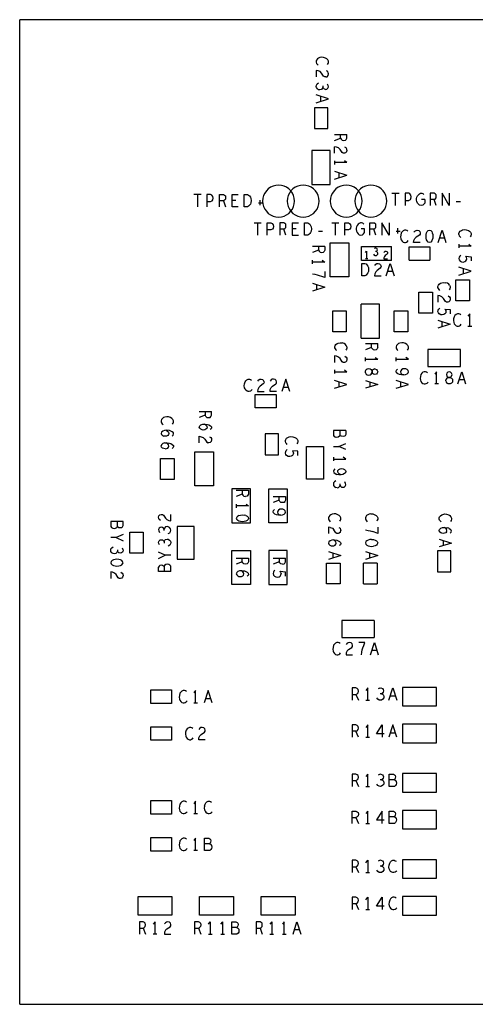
# Model space of a CAD drawing. Extents: x 17.9 to 50.9, y 20.7 to 41.7.
# Tile 2 of 14: x 25.9 to 29.6, y 28.8 to 36.8. Entities that reach past the tile are written whole.
import ezdxf

# ---------------------------------------------------------------- set-up
doc = ezdxf.new("R2010")
doc.units = 0
doc.layers.add('RVP8-IFD_E_bas', color=2, linetype='CONTINUOUS')

msp = doc.modelspace()

# ---------------------------------------------------------------- linework, layer by layer
at = {"layer": 'RVP8-IFD_E_bas'}
for points in [[(25.934, 28.771), (25.934, 36.771)], [(43.934, 28.771), (43.934, 36.771), (25.934, 36.771), (25.934, 36.771)], [(28.436, 36.406), (28.441, 36.414), (28.444, 36.423), (28.444, 36.433), (28.439, 36.444), (28.431, 36.453), (28.421, 36.459), (28.404, 36.465), (28.389, 36.466), (28.374, 36.463), (28.364, 36.459), (28.354, 36.452), (28.347, 36.443), (28.344, 36.434), (28.344, 36.425), (28.347, 36.416), (28.353, 36.409), (28.359, 36.402)], [(28.423, 36.306), (28.413, 36.307), (28.404, 36.312), (28.388, 36.337), (28.376, 36.349), (28.359, 36.356), (28.344, 36.359), (28.344, 36.306)], [(28.423, 36.306), (28.433, 36.308), (28.441, 36.317), (28.444, 36.33), (28.442, 36.34), (28.438, 36.349), (28.427, 36.356)], [(28.421, 36.205), (28.411, 36.207), (28.403, 36.214), (28.397, 36.221), (28.394, 36.212), (28.386, 36.203), (28.374, 36.201), (28.364, 36.202), (28.354, 36.209), (28.346, 36.219), (28.344, 36.229), (28.346, 36.24), (28.353, 36.25), (28.364, 36.258)], [(28.421, 36.205), (28.431, 36.207), (28.439, 36.214), (28.444, 36.225), (28.442, 36.236), (28.436, 36.248)], [(28.397, 36.233), (28.397, 36.221)], [(28.444, 36.128), (28.344, 36.16)], [(28.344, 36.096), (28.444, 36.128)], [(28.379, 36.148), (28.379, 36.108)], [(28.494, 35.839), (28.594, 35.839)], [(28.494, 35.789), (28.542, 35.808), (28.542, 35.839)], [(28.542, 35.808), (28.548, 35.799), (28.556, 35.791), (28.569, 35.789)], [(28.569, 35.789), (28.583, 35.791), (28.589, 35.798), (28.594, 35.808), (28.594, 35.839)], [(28.494, 35.686), (28.494, 35.739)], [(28.573, 35.686), (28.563, 35.687), (28.554, 35.692), (28.538, 35.717), (28.526, 35.729), (28.509, 35.736), (28.494, 35.739)], [(28.594, 35.71), (28.591, 35.697), (28.583, 35.688), (28.573, 35.686)], [(28.594, 35.71), (28.593, 35.72), (28.587, 35.729), (28.577, 35.736)], [(28.494, 35.625), (28.494, 35.595)], [(28.594, 35.61), (28.494, 35.61)], [(28.594, 35.61), (28.574, 35.625)], [(28.494, 35.54), (28.594, 35.508)], [(28.529, 35.528), (28.529, 35.488)], [(28.494, 35.476), (28.594, 35.508)], [(28.96, 35.361), (29.018, 35.361)], [(28.989, 35.261), (28.989, 35.361)], [(29.066, 35.361), (29.066, 35.261)], [(29.106, 35.356), (29.096, 35.361), (29.066, 35.361)], [(29.226, 35.281), (29.219, 35.271), (29.21, 35.264), (29.197, 35.261), (29.184, 35.264), (29.175, 35.271), (29.168, 35.281), (29.163, 35.293), (29.16, 35.306), (29.16, 35.318), (29.163, 35.328), (29.168, 35.339), (29.175, 35.349), (29.183, 35.356), (29.193, 35.361), (29.202, 35.361), (29.212, 35.358), (29.22, 35.351)], [(29.302, 35.309), (29.31, 35.314), (29.318, 35.323), (29.32, 35.336), (29.318, 35.349), (29.312, 35.356), (29.302, 35.361), (29.27, 35.361), (29.27, 35.261)], [(29.426, 35.261), (29.368, 35.361), (29.368, 35.261)], [(29.426, 35.361), (29.426, 35.261)], [(27.408, 35.351), (27.35, 35.351)], [(27.379, 35.351), (27.379, 35.251)], [(27.507, 35.321), (27.504, 35.334), (27.496, 35.346), (27.486, 35.351), (27.456, 35.351), (27.456, 35.251)], [(27.456, 35.293), (27.486, 35.293), (27.498, 35.298), (27.504, 35.308), (27.507, 35.321)], [(27.558, 35.251), (27.558, 35.351), (27.59, 35.351), (27.6, 35.346), (27.606, 35.339), (27.608, 35.326), (27.606, 35.313)], [(27.606, 35.313), (27.598, 35.304), (27.59, 35.299), (27.558, 35.299)], [(27.59, 35.299), (27.608, 35.251)], [(27.711, 35.251), (27.66, 35.251), (27.66, 35.351), (27.711, 35.351)], [(27.69, 35.303), (27.66, 35.303)], [(27.875, 35.284), (27.906, 35.284)], [(27.889, 35.263), (27.889, 35.306)], [(29.066, 35.303), (29.096, 35.303)], [(29.114, 35.318), (29.108, 35.308), (29.096, 35.303)], [(29.114, 35.318), (29.117, 35.331), (29.114, 35.344), (29.106, 35.356)], [(29.226, 35.311), (29.201, 35.311)], [(29.226, 35.311), (29.226, 35.281)], [(29.32, 35.261), (29.302, 35.309), (29.27, 35.309)], [(29.483, 35.294), (29.516, 35.294)], [(27.84, 35.121), (27.898, 35.121)], [(27.869, 35.021), (27.869, 35.121)], [(27.946, 35.021), (27.946, 35.121), (27.976, 35.121), (27.986, 35.116), (27.994, 35.104), (27.997, 35.091)], [(28.048, 35.121), (28.048, 35.021)], [(28.088, 35.074), (28.096, 35.083), (28.098, 35.096), (28.096, 35.109), (28.09, 35.116), (28.08, 35.121), (28.048, 35.121)], [(28.15, 35.121), (28.15, 35.021), (28.201, 35.021)], [(28.15, 35.121), (28.201, 35.121)], [(28.47, 35.121), (28.528, 35.121)], [(28.499, 35.121), (28.499, 35.021)], [(28.576, 35.021), (28.576, 35.121), (28.606, 35.121), (28.616, 35.116), (28.624, 35.104), (28.626, 35.091)], [(28.73, 35.111), (28.722, 35.118), (28.712, 35.121), (28.703, 35.121), (28.693, 35.116), (28.685, 35.109), (28.678, 35.099), (28.673, 35.088), (28.67, 35.078), (28.67, 35.066), (28.673, 35.053), (28.678, 35.041), (28.685, 35.031), (28.694, 35.024), (28.707, 35.021), (28.72, 35.024), (28.729, 35.031), (28.736, 35.041), (28.736, 35.071), (28.711, 35.071)], [(28.78, 35.021), (28.78, 35.121), (28.812, 35.121)], [(28.812, 35.069), (28.82, 35.074), (28.828, 35.083), (28.83, 35.096), (28.828, 35.109), (28.822, 35.116), (28.812, 35.121)], [(28.936, 35.021), (28.878, 35.121), (28.878, 35.021)], [(28.936, 35.121), (28.936, 35.021)], [(27.997, 35.091), (27.994, 35.078), (27.988, 35.068), (27.976, 35.063), (27.946, 35.063)], [(28.098, 35.021), (28.08, 35.069), (28.048, 35.069)], [(28.08, 35.069), (28.088, 35.074)], [(28.18, 35.073), (28.15, 35.073)], [(28.363, 35.054), (28.396, 35.054)], [(28.626, 35.091), (28.624, 35.078), (28.618, 35.068), (28.606, 35.063), (28.576, 35.063)], [(28.83, 35.021), (28.812, 35.069), (28.78, 35.069)], [(28.995, 35.054), (29.026, 35.054)], [(29.009, 35.033), (29.009, 35.076)], [(29.042, 35.048), (29.036, 35.038), (29.031, 35.021), (29.029, 35.006), (29.032, 34.991), (29.036, 34.981), (29.043, 34.971), (29.052, 34.964), (29.061, 34.961), (29.07, 34.961), (29.079, 34.964), (29.087, 34.969), (29.093, 34.976)], [(29.089, 35.053), (29.081, 35.058), (29.073, 35.061), (29.062, 35.061), (29.051, 35.056), (29.042, 35.048)], [(29.139, 35.044), (29.147, 35.054), (29.156, 35.059), (29.166, 35.061), (29.178, 35.058), (29.187, 35.049), (29.19, 35.039), (29.188, 35.029), (29.183, 35.021), (29.158, 35.004), (29.147, 34.993)], [(29.336, 34.961), (29.367, 35.061), (29.399, 34.961)], [(29.504, 35.025), (29.504, 35.034), (29.507, 35.043), (29.514, 35.052), (29.524, 35.059), (29.534, 35.063), (29.549, 35.066), (29.564, 35.064), (29.581, 35.059), (29.591, 35.053), (29.599, 35.044)], [(29.599, 35.044), (29.604, 35.033), (29.604, 35.023), (29.601, 35.014)], [(29.19, 34.961), (29.136, 34.961), (29.139, 34.976), (29.147, 34.993)], [(29.387, 34.996), (29.347, 34.996)], [(29.504, 35.025), (29.507, 35.016), (29.513, 35.009), (29.519, 35.002)], [(29.601, 35.014), (29.596, 35.006)], [(28.414, 34.929), (28.314, 34.929)], [(28.362, 34.929), (28.362, 34.898), (28.314, 34.879)], [(28.362, 34.898), (28.368, 34.889), (28.376, 34.881), (28.389, 34.879), (28.403, 34.881), (28.409, 34.888)], [(28.414, 34.929), (28.414, 34.898), (28.409, 34.888)], [(28.712, 34.815), (28.712, 34.927), (28.956, 34.927)], [(28.745, 34.879), (28.754, 34.891)], [(28.754, 34.891), (28.754, 34.829)], [(28.81, 34.867), (28.815, 34.859), (28.821, 34.855), (28.828, 34.854), (28.834, 34.855), (28.84, 34.86), (28.844, 34.867), (28.845, 34.873), (28.843, 34.88), (28.838, 34.885), (28.833, 34.887), (28.826, 34.887)], [(28.833, 34.887), (28.837, 34.89), (28.841, 34.895), (28.843, 34.902), (28.841, 34.908), (28.837, 34.913), (28.83, 34.916), (28.823, 34.915), (28.816, 34.911)], [(28.895, 34.88), (28.899, 34.886), (28.904, 34.889), (28.911, 34.89), (28.918, 34.888), (28.924, 34.883), (28.925, 34.877), (28.924, 34.87), (28.921, 34.865), (28.906, 34.855), (28.899, 34.848), (28.895, 34.837), (28.893, 34.828), (28.925, 34.828)], [(28.956, 34.815), (28.956, 34.927)], [(29.099, 34.816), (29.099, 34.926)], [(29.099, 34.926), (29.269, 34.926), (29.269, 34.816)], [(29.504, 34.947), (29.504, 34.917)], [(29.604, 34.932), (29.504, 34.932)], [(29.584, 34.947), (29.604, 34.932)], [(28.314, 34.787), (28.314, 34.817)], [(28.414, 34.802), (28.314, 34.802)], [(28.394, 34.817), (28.414, 34.802)], [(28.956, 34.815), (28.712, 34.815)], [(28.763, 34.829), (28.745, 34.829)], [(29.099, 34.816), (29.269, 34.816)], [(29.519, 34.858), (29.511, 34.85), (29.506, 34.841), (29.504, 34.83), (29.507, 34.819), (29.514, 34.81), (29.526, 34.804), (29.539, 34.802), (29.552, 34.805), (29.561, 34.811), (29.567, 34.82), (29.569, 34.829), (29.567, 34.838), (29.561, 34.849), (29.604, 34.845)], [(29.604, 34.845), (29.604, 34.811)], [(28.414, 34.725), (28.414, 34.675), (28.389, 34.685), (28.371, 34.691), (28.354, 34.696), (28.336, 34.7), (28.314, 34.703)], [(28.82, 34.774), (28.828, 34.784), (28.837, 34.789), (28.847, 34.791), (28.859, 34.788), (28.868, 34.779), (28.871, 34.769), (28.869, 34.759), (28.864, 34.751), (28.839, 34.734), (28.828, 34.723), (28.82, 34.706), (28.817, 34.691), (28.871, 34.691)], [(28.914, 34.691), (28.946, 34.791), (28.978, 34.691)], [(28.966, 34.726), (28.926, 34.726)], [(29.604, 34.728), (29.504, 34.76)], [(29.504, 34.696), (29.604, 34.728)], [(29.539, 34.748), (29.539, 34.708)], [(28.314, 34.63), (28.414, 34.598), (28.314, 34.566)], [(28.349, 34.578), (28.349, 34.618)], [(29.349, 34.572), (29.343, 34.579), (29.337, 34.586), (29.334, 34.595), (29.334, 34.604), (29.337, 34.613), (29.344, 34.622), (29.354, 34.629), (29.364, 34.633), (29.379, 34.636), (29.394, 34.634)], [(29.429, 34.614), (29.421, 34.623), (29.411, 34.629), (29.394, 34.634)], [(29.429, 34.614), (29.434, 34.603), (29.434, 34.593), (29.431, 34.584), (29.426, 34.576)], [(29.394, 34.482), (29.378, 34.507), (29.366, 34.519), (29.349, 34.526), (29.334, 34.529), (29.334, 34.475)], [(29.417, 34.526), (29.427, 34.519), (29.433, 34.51), (29.434, 34.5), (29.431, 34.487), (29.423, 34.478), (29.413, 34.475), (29.403, 34.477), (29.394, 34.482)], [(28.709, 34.183), (28.709, 34.459)], [(28.859, 34.183), (28.859, 34.459), (28.709, 34.459)], [(29.382, 34.375), (29.369, 34.372), (29.356, 34.374), (29.344, 34.38), (29.337, 34.389), (29.334, 34.4), (29.336, 34.411), (29.341, 34.42), (29.349, 34.428)], [(29.391, 34.419), (29.397, 34.408), (29.399, 34.399), (29.397, 34.39), (29.391, 34.381), (29.382, 34.375)], [(29.391, 34.419), (29.434, 34.415)], [(29.434, 34.415), (29.434, 34.381)], [(29.334, 34.33), (29.434, 34.298)], [(29.466, 34.358), (29.461, 34.341), (29.459, 34.326), (29.462, 34.311), (29.466, 34.301), (29.473, 34.291), (29.482, 34.284), (29.491, 34.281), (29.5, 34.281), (29.509, 34.284), (29.517, 34.289), (29.523, 34.296)], [(29.519, 34.373), (29.511, 34.378), (29.503, 34.381), (29.492, 34.381), (29.481, 34.376), (29.472, 34.368), (29.466, 34.358)], [(29.593, 34.281), (29.593, 34.381), (29.578, 34.361)], [(29.434, 34.298), (29.334, 34.266)], [(29.369, 34.278), (29.369, 34.318)], [(29.578, 34.281), (29.608, 34.281)], [(28.709, 34.183), (28.859, 34.183)], [(28.497, 34.123), (28.494, 34.114), (28.494, 34.105), (28.497, 34.096), (28.503, 34.089)], [(28.497, 34.123), (28.504, 34.132), (28.514, 34.139), (28.524, 34.143), (28.539, 34.146), (28.554, 34.145)], [(28.509, 34.082), (28.503, 34.089)], [(28.594, 34.113), (28.589, 34.124), (28.581, 34.133), (28.571, 34.139), (28.554, 34.145)], [(28.594, 34.113), (28.594, 34.103), (28.591, 34.094), (28.586, 34.086)], [(28.744, 34.139), (28.844, 34.139)], [(28.798, 34.099), (28.792, 34.108), (28.744, 34.089)], [(28.792, 34.139), (28.792, 34.108)], [(28.798, 34.099), (28.806, 34.091), (28.819, 34.089), (28.833, 34.091)], [(28.844, 34.108), (28.839, 34.098), (28.833, 34.091)], [(28.844, 34.108), (28.844, 34.139)], [(29.086, 34.086), (29.091, 34.094), (29.094, 34.103), (29.094, 34.113), (29.089, 34.124), (29.081, 34.133), (29.071, 34.139), (29.054, 34.145), (29.039, 34.146), (29.024, 34.143), (29.014, 34.139), (29.004, 34.132), (28.997, 34.123), (28.994, 34.114), (28.994, 34.105), (28.997, 34.096), (29.003, 34.089), (29.009, 34.082)], [(28.494, 34.039), (28.494, 33.986)], [(28.554, 33.992), (28.538, 34.017), (28.526, 34.029), (28.509, 34.036), (28.494, 34.039)], [(28.577, 34.036), (28.587, 34.029), (28.593, 34.02), (28.594, 34.01), (28.591, 33.997), (28.583, 33.988), (28.573, 33.986), (28.563, 33.987), (28.554, 33.992)], [(28.744, 33.997), (28.744, 34.027)], [(28.744, 34.012), (28.844, 34.012)], [(28.824, 34.027), (28.844, 34.012)], [(28.994, 33.997), (28.994, 34.027)], [(28.994, 34.012), (29.094, 34.012), (29.074, 34.027)], [(28.494, 33.925), (28.494, 33.895)], [(28.574, 33.925), (28.594, 33.91)], [(28.746, 33.901), (28.744, 33.91), (28.746, 33.919), (28.751, 33.929), (28.759, 33.935), (28.771, 33.938), (28.782, 33.935), (28.792, 33.928), (28.798, 33.916), (28.798, 33.904), (28.798, 33.916), (28.801, 33.924)], [(28.821, 33.933), (28.833, 33.929), (28.841, 33.92), (28.844, 33.91), (28.841, 33.9), (28.833, 33.891), (28.821, 33.887), (28.809, 33.89), (28.801, 33.896), (28.798, 33.904)], [(28.821, 33.933), (28.809, 33.93), (28.801, 33.924)], [(29.038, 33.885), (29.022, 33.887), (29.007, 33.894), (28.997, 33.903), (28.994, 33.913), (28.997, 33.923), (29.006, 33.932)], [(29.056, 33.885), (29.071, 33.887), (29.084, 33.894), (29.091, 33.901), (29.094, 33.91), (29.091, 33.92), (29.084, 33.928), (29.074, 33.933), (29.061, 33.935), (29.049, 33.933), (29.038, 33.927), (29.031, 33.919)], [(27.791, 33.751), (27.782, 33.754), (27.773, 33.761), (27.766, 33.771), (27.762, 33.781), (27.76, 33.796), (27.761, 33.811), (27.766, 33.828), (27.772, 33.838), (27.781, 33.846), (27.792, 33.851), (27.802, 33.851), (27.811, 33.848), (27.819, 33.843)], [(27.869, 33.834), (27.877, 33.844), (27.885, 33.849), (27.896, 33.851), (27.908, 33.848)], [(27.92, 33.829), (27.917, 33.839), (27.908, 33.848)], [(28.022, 33.751), (27.969, 33.751), (27.971, 33.766), (27.979, 33.783), (27.99, 33.794), (28.015, 33.811), (28.021, 33.819), (28.022, 33.829), (28.019, 33.839), (28.01, 33.848), (27.998, 33.851), (27.987, 33.849), (27.979, 33.844), (27.971, 33.834)], [(28.129, 33.751), (28.097, 33.851), (28.066, 33.751)], [(28.494, 33.91), (28.594, 33.91)], [(28.594, 33.808), (28.494, 33.84)], [(28.744, 33.84), (28.844, 33.808)], [(28.746, 33.901), (28.751, 33.891), (28.759, 33.885), (28.771, 33.882), (28.782, 33.885), (28.792, 33.892), (28.798, 33.904)], [(28.994, 33.776), (29.094, 33.808), (28.994, 33.84)], [(29.031, 33.919), (29.029, 33.91), (29.032, 33.9), (29.041, 33.892), (29.056, 33.885), (29.038, 33.885)], [(29.249, 33.903), (29.241, 33.908), (29.233, 33.911), (29.222, 33.911), (29.211, 33.906), (29.202, 33.898), (29.196, 33.888), (29.191, 33.871), (29.19, 33.856), (29.192, 33.841), (29.196, 33.831), (29.203, 33.821), (29.212, 33.814), (29.221, 33.811), (29.23, 33.811), (29.239, 33.814), (29.247, 33.819), (29.253, 33.826)], [(29.323, 33.811), (29.323, 33.911), (29.308, 33.891)], [(29.397, 33.838), (29.4, 33.849)], [(29.448, 33.888), (29.444, 33.899), (29.435, 33.908), (29.425, 33.911), (29.415, 33.908), (29.406, 33.899), (29.402, 33.888), (29.405, 33.876), (29.411, 33.868), (29.419, 33.864), (29.407, 33.859), (29.4, 33.849)], [(29.431, 33.864), (29.443, 33.859), (29.451, 33.849), (29.453, 33.838), (29.451, 33.826), (29.444, 33.818), (29.434, 33.813), (29.425, 33.811), (29.416, 33.813), (29.406, 33.818)], [(29.431, 33.864), (29.439, 33.868), (29.445, 33.876), (29.448, 33.888)], [(29.496, 33.811), (29.527, 33.911)], [(29.547, 33.846), (29.507, 33.846)], [(29.527, 33.911), (29.559, 33.811)], [(27.823, 33.766), (27.816, 33.759), (27.809, 33.754), (27.8, 33.751), (27.791, 33.751)], [(27.888, 33.794), (27.877, 33.783), (27.869, 33.766), (27.867, 33.751), (27.92, 33.751)], [(27.92, 33.829), (27.919, 33.819), (27.913, 33.811), (27.888, 33.794)], [(28.077, 33.786), (28.117, 33.786)], [(28.494, 33.776), (28.594, 33.808)], [(28.529, 33.828), (28.529, 33.788)], [(28.844, 33.808), (28.744, 33.776)], [(28.779, 33.828), (28.779, 33.788)], [(29.029, 33.828), (29.029, 33.788)], [(29.338, 33.811), (29.308, 33.811)], [(29.397, 33.838), (29.4, 33.826), (29.406, 33.818)], [(27.104, 33.538), (27.094, 33.531), (27.087, 33.522), (27.084, 33.513), (27.084, 33.504), (27.087, 33.495), (27.093, 33.488), (27.099, 33.481)], [(27.176, 33.485), (27.181, 33.493), (27.184, 33.502), (27.184, 33.512), (27.179, 33.523), (27.171, 33.532), (27.161, 33.538), (27.144, 33.543), (27.129, 33.545), (27.114, 33.542), (27.104, 33.538)], [(27.394, 33.588), (27.494, 33.588)], [(27.456, 33.54), (27.448, 33.548), (27.442, 33.557), (27.394, 33.538)], [(27.442, 33.588), (27.442, 33.557)], [(27.456, 33.54), (27.469, 33.538), (27.483, 33.54), (27.489, 33.547), (27.494, 33.557), (27.494, 33.588)], [(27.438, 33.438), (27.426, 33.437), (27.416, 33.438), (27.406, 33.443), (27.397, 33.451), (27.394, 33.46), (27.397, 33.47), (27.407, 33.479), (27.423, 33.484), (27.439, 33.485), (27.461, 33.483), (27.472, 33.479)], [(27.454, 33.469), (27.448, 33.476), (27.436, 33.485)], [(27.454, 33.469), (27.458, 33.459), (27.454, 33.45), (27.448, 33.443), (27.438, 33.438)], [(27.472, 33.479), (27.484, 33.472), (27.493, 33.464), (27.494, 33.455), (27.491, 33.446), (27.483, 33.44)], [(27.112, 33.434), (27.097, 33.429), (27.087, 33.42), (27.084, 33.41), (27.087, 33.401), (27.096, 33.393), (27.106, 33.388)], [(27.126, 33.435), (27.138, 33.426), (27.144, 33.419), (27.147, 33.409), (27.144, 33.4), (27.138, 33.393), (27.128, 33.388), (27.116, 33.387), (27.106, 33.388)], [(27.173, 33.39), (27.181, 33.396), (27.184, 33.405), (27.183, 33.414), (27.174, 33.423), (27.163, 33.429), (27.151, 33.433), (27.129, 33.435), (27.112, 33.434)], [(27.394, 33.333), (27.394, 33.386), (27.409, 33.383), (27.426, 33.376), (27.438, 33.364), (27.454, 33.339), (27.462, 33.334)], [(27.478, 33.383), (27.487, 33.376), (27.493, 33.367), (27.494, 33.357), (27.491, 33.344), (27.483, 33.335), (27.472, 33.333), (27.462, 33.334)], [(28.109, 33.32), (28.103, 33.327), (28.097, 33.334), (28.094, 33.343), (28.094, 33.352), (28.097, 33.361), (28.104, 33.37), (28.114, 33.377), (28.124, 33.381), (28.139, 33.384), (28.154, 33.382), (28.171, 33.377), (28.181, 33.371), (28.189, 33.362), (28.194, 33.351), (28.194, 33.341), (28.191, 33.332), (28.186, 33.324)], [(28.484, 33.434), (28.484, 33.392), (28.491, 33.384), (28.501, 33.379)], [(28.584, 33.434), (28.484, 33.434)], [(28.573, 33.386), (28.563, 33.384), (28.551, 33.386), (28.542, 33.39), (28.538, 33.395), (28.534, 33.386), (28.524, 33.379), (28.513, 33.376), (28.501, 33.379)], [(28.538, 33.395), (28.538, 33.434)], [(28.584, 33.434), (28.584, 33.4), (28.579, 33.391), (28.573, 33.386)], [(27.112, 33.332), (27.097, 33.327), (27.087, 33.318), (27.084, 33.308)], [(27.116, 33.285), (27.106, 33.286), (27.096, 33.291), (27.087, 33.299), (27.084, 33.308)], [(27.112, 33.332), (27.129, 33.333)], [(27.116, 33.285), (27.128, 33.286), (27.138, 33.291), (27.144, 33.298), (27.147, 33.307), (27.144, 33.317), (27.138, 33.324), (27.126, 33.333)], [(27.129, 33.333), (27.151, 33.331), (27.163, 33.327), (27.174, 33.32), (27.183, 33.312), (27.184, 33.303), (27.181, 33.294), (27.173, 33.288)], [(28.484, 33.303), (28.529, 33.303)], [(28.584, 33.278), (28.529, 33.303), (28.584, 33.328)], [(28.116, 33.223), (28.104, 33.23), (28.097, 33.239), (28.094, 33.25), (28.096, 33.262), (28.101, 33.27), (28.109, 33.278)], [(28.194, 33.265), (28.151, 33.269), (28.157, 33.258), (28.159, 33.249), (28.157, 33.24), (28.151, 33.231), (28.142, 33.225), (28.129, 33.222), (28.116, 33.223)], [(28.194, 33.231), (28.194, 33.265)], [(28.484, 33.216), (28.484, 33.186)], [(28.484, 33.201), (28.584, 33.201)], [(28.584, 33.201), (28.564, 33.216)], [(28.496, 33.121), (28.487, 33.112), (28.484, 33.102), (28.487, 33.091), (28.497, 33.083), (28.513, 33.076)], [(28.522, 33.089), (28.519, 33.099), (28.521, 33.108), (28.528, 33.116), (28.539, 33.122), (28.551, 33.124), (28.564, 33.122), (28.574, 33.117), (28.581, 33.109), (28.584, 33.099), (28.581, 33.09), (28.574, 33.083), (28.561, 33.076)], [(28.561, 33.076), (28.546, 33.074), (28.528, 33.074), (28.513, 33.076)], [(28.546, 33.074), (28.531, 33.081), (28.522, 33.089)], [(28.493, 33.017), (28.486, 33.007), (28.484, 32.996), (28.486, 32.986), (28.494, 32.976), (28.504, 32.969)], [(28.504, 33.025), (28.493, 33.017)], [(28.514, 32.968), (28.504, 32.969)], [(28.514, 32.968), (28.526, 32.971), (28.534, 32.979), (28.538, 32.988), (28.538, 33)], [(28.538, 32.988), (28.542, 32.981), (28.551, 32.974), (28.561, 32.972), (28.571, 32.974), (28.579, 32.981), (28.584, 32.992), (28.583, 33.003), (28.576, 33.015)], [(27.694, 32.948), (27.794, 32.948)], [(27.743, 32.948), (27.743, 32.917), (27.694, 32.898)], [(27.743, 32.917), (27.747, 32.908), (27.756, 32.9), (27.769, 32.898)], [(27.794, 32.948), (27.794, 32.917), (27.789, 32.907), (27.782, 32.9), (27.769, 32.898)], [(27.994, 32.897), (28.094, 32.897), (28.094, 32.866), (28.089, 32.856), (28.083, 32.849), (28.069, 32.847), (28.056, 32.849)], [(28.042, 32.866), (28.042, 32.897)], [(27.694, 32.836), (27.694, 32.806)], [(27.794, 32.821), (27.694, 32.821)], [(27.774, 32.836), (27.794, 32.821)], [(28.056, 32.849), (28.048, 32.857), (28.042, 32.866), (27.994, 32.847)], [(27.079, 32.701), (27.069, 32.709), (27.064, 32.717), (27.062, 32.728), (27.065, 32.74), (27.074, 32.749), (27.084, 32.752), (27.094, 32.75), (27.102, 32.745), (27.119, 32.72), (27.13, 32.709), (27.147, 32.701), (27.162, 32.699), (27.162, 32.752)], [(27.716, 32.742), (27.706, 32.737), (27.698, 32.729), (27.694, 32.719), (27.698, 32.709), (27.706, 32.701)], [(27.772, 32.742), (27.782, 32.737), (27.791, 32.729), (27.794, 32.719), (27.791, 32.709), (27.782, 32.701), (27.772, 32.696), (27.759, 32.693), (27.744, 32.691), (27.729, 32.693), (27.716, 32.696), (27.706, 32.701)], [(27.716, 32.742), (27.729, 32.746), (27.744, 32.747), (27.759, 32.746)], [(27.772, 32.742), (27.759, 32.746)], [(28.056, 32.745), (28.038, 32.745), (28.022, 32.747), (28.007, 32.754), (27.997, 32.763), (27.994, 32.773), (27.997, 32.783), (28.006, 32.792)], [(28.489, 32.756), (28.474, 32.753), (28.464, 32.749), (28.454, 32.742), (28.448, 32.733), (28.444, 32.724), (28.444, 32.715), (28.448, 32.706), (28.452, 32.699), (28.459, 32.692)], [(28.536, 32.696), (28.541, 32.704), (28.544, 32.713), (28.544, 32.723), (28.539, 32.734), (28.531, 32.743), (28.521, 32.749), (28.504, 32.755), (28.489, 32.756)], [(28.789, 32.756), (28.774, 32.753), (28.764, 32.749), (28.754, 32.742), (28.747, 32.733), (28.744, 32.724), (28.744, 32.715), (28.747, 32.706), (28.753, 32.699), (28.759, 32.692)], [(28.789, 32.756), (28.804, 32.755), (28.821, 32.749), (28.831, 32.743), (28.839, 32.734), (28.844, 32.723), (28.844, 32.713), (28.841, 32.704), (28.836, 32.696)], [(29.359, 32.691), (29.353, 32.698), (29.347, 32.705), (29.344, 32.714), (29.344, 32.723), (29.347, 32.732), (29.354, 32.741), (29.364, 32.748), (29.374, 32.752), (29.389, 32.755)], [(29.389, 32.755), (29.404, 32.754), (29.421, 32.748), (29.431, 32.742), (29.439, 32.733), (29.444, 32.722), (29.444, 32.712), (29.441, 32.703), (29.436, 32.695)], [(26.774, 32.694), (26.674, 32.694), (26.674, 32.652), (26.681, 32.644), (26.691, 32.639), (26.702, 32.636), (26.714, 32.639), (26.724, 32.646), (26.728, 32.655), (26.728, 32.694)], [(26.728, 32.655), (26.733, 32.65), (26.741, 32.646), (26.753, 32.644), (26.763, 32.646), (26.769, 32.651), (26.774, 32.66), (26.774, 32.694)], [(27.142, 32.595), (27.154, 32.603), (27.16, 32.613), (27.162, 32.624), (27.16, 32.634), (27.152, 32.645), (27.142, 32.651), (27.132, 32.652), (27.12, 32.65), (27.112, 32.641), (27.109, 32.632), (27.104, 32.64), (27.095, 32.646), (27.085, 32.648), (27.075, 32.646), (27.067, 32.64), (27.062, 32.628), (27.064, 32.617), (27.07, 32.605)], [(28.444, 32.649), (28.444, 32.596)], [(28.459, 32.646), (28.444, 32.649)], [(28.459, 32.646), (28.476, 32.639), (28.487, 32.627)], [(28.528, 32.646), (28.538, 32.639), (28.542, 32.63), (28.544, 32.62)], [(28.844, 32.647), (28.844, 32.597), (28.819, 32.607), (28.801, 32.613)], [(29.397, 32.603), (29.388, 32.598), (29.376, 32.597), (29.366, 32.598), (29.356, 32.603), (29.347, 32.611), (29.344, 32.62), (29.347, 32.63), (29.358, 32.639), (29.372, 32.644), (29.389, 32.645), (29.411, 32.643)], [(29.397, 32.636), (29.386, 32.645)], [(29.423, 32.639), (29.411, 32.643)], [(26.774, 32.588), (26.719, 32.563), (26.674, 32.563)], [(26.719, 32.563), (26.774, 32.538)], [(27.109, 32.621), (27.109, 32.632)], [(28.522, 32.596), (28.513, 32.597), (28.504, 32.602), (28.487, 32.627)], [(28.541, 32.607), (28.532, 32.598), (28.522, 32.596)], [(28.541, 32.607), (28.544, 32.62)], [(28.744, 32.625), (28.766, 32.622), (28.784, 32.618), (28.801, 32.613)], [(29.397, 32.636), (29.404, 32.629)], [(29.404, 32.61), (29.397, 32.603)], [(29.404, 32.61), (29.407, 32.619), (29.404, 32.629)], [(29.423, 32.639), (29.434, 32.632), (29.442, 32.624)], [(29.441, 32.606), (29.433, 32.6)], [(29.441, 32.606), (29.444, 32.615), (29.442, 32.624)], [(26.766, 32.479), (26.772, 32.467), (26.774, 32.456), (26.769, 32.445), (26.761, 32.438), (26.751, 32.436), (26.741, 32.438), (26.733, 32.445), (26.728, 32.452), (26.724, 32.443), (26.716, 32.435), (26.704, 32.432), (26.694, 32.433), (26.684, 32.44), (26.676, 32.45), (26.674, 32.46), (26.676, 32.471), (26.683, 32.481), (26.694, 32.489)], [(27.07, 32.503), (27.064, 32.515), (27.062, 32.526), (27.067, 32.538), (27.075, 32.544), (27.085, 32.546), (27.095, 32.544), (27.104, 32.538), (27.109, 32.53), (27.109, 32.519)], [(27.109, 32.53), (27.112, 32.539), (27.12, 32.548), (27.132, 32.55), (27.142, 32.549), (27.152, 32.543), (27.16, 32.533), (27.162, 32.522), (27.16, 32.511), (27.154, 32.501), (27.142, 32.493)], [(28.489, 32.544), (28.472, 32.543), (28.458, 32.538), (28.448, 32.529), (28.444, 32.519), (28.448, 32.51), (28.456, 32.502), (28.466, 32.497), (28.476, 32.496), (28.487, 32.497), (28.497, 32.502)], [(28.504, 32.528), (28.497, 32.535), (28.486, 32.544)], [(28.489, 32.544), (28.511, 32.542)], [(28.497, 32.502), (28.504, 32.509), (28.507, 32.518), (28.504, 32.528)], [(28.511, 32.542), (28.522, 32.538), (28.534, 32.532), (28.542, 32.523), (28.544, 32.514), (28.541, 32.505), (28.532, 32.499)], [(28.794, 32.548), (28.779, 32.547), (28.766, 32.543), (28.756, 32.538), (28.747, 32.53), (28.744, 32.52), (28.747, 32.51), (28.756, 32.502), (28.766, 32.497), (28.779, 32.493), (28.794, 32.492), (28.809, 32.493)], [(28.794, 32.548), (28.809, 32.547), (28.823, 32.543), (28.833, 32.538), (28.841, 32.53), (28.844, 32.52), (28.841, 32.51), (28.833, 32.502), (28.823, 32.497), (28.809, 32.493)], [(29.344, 32.551), (29.444, 32.519)], [(29.444, 32.519), (29.344, 32.487)], [(29.379, 32.499), (29.379, 32.539)], [(26.728, 32.464), (26.728, 32.452)], [(27.062, 32.394), (27.117, 32.419), (27.062, 32.444)], [(27.162, 32.419), (27.117, 32.419)], [(28.444, 32.45), (28.544, 32.418)], [(28.544, 32.418), (28.444, 32.386)], [(28.479, 32.438), (28.479, 32.398)], [(28.744, 32.45), (28.844, 32.418)], [(28.844, 32.418), (28.744, 32.386)], [(28.779, 32.398), (28.779, 32.438)], [(27.134, 32.346), (27.122, 32.344), (27.112, 32.336), (27.109, 32.327), (27.104, 32.332), (27.095, 32.336), (27.084, 32.339), (27.074, 32.336), (27.067, 32.331), (27.062, 32.322)], [(27.162, 32.288), (27.062, 32.288), (27.062, 32.322)], [(27.109, 32.327), (27.109, 32.288)], [(27.162, 32.288), (27.162, 32.33), (27.155, 32.339), (27.145, 32.344), (27.134, 32.346)], [(27.694, 32.397), (27.794, 32.397), (27.794, 32.366), (27.789, 32.356), (27.782, 32.349), (27.769, 32.347), (27.756, 32.349), (27.747, 32.357), (27.743, 32.366), (27.694, 32.347)], [(27.743, 32.366), (27.743, 32.397)], [(27.994, 32.397), (28.094, 32.397)], [(28.056, 32.349), (28.048, 32.357), (28.042, 32.366), (27.994, 32.347)], [(28.042, 32.397), (28.042, 32.366)], [(28.069, 32.347), (28.056, 32.349)], [(28.069, 32.347), (28.083, 32.349), (28.089, 32.356), (28.094, 32.366), (28.094, 32.397)], [(28.729, 32.186), (28.729, 32.356)], [(28.839, 32.356), (28.729, 32.356)], [(28.839, 32.356), (28.839, 32.186)], [(26.757, 32.281), (26.767, 32.274), (26.772, 32.265), (26.774, 32.255), (26.771, 32.242), (26.763, 32.233), (26.753, 32.23), (26.743, 32.232), (26.734, 32.237), (26.718, 32.262), (26.706, 32.274), (26.689, 32.281), (26.674, 32.284), (26.674, 32.23)], [(27.739, 32.294), (27.722, 32.293), (27.708, 32.288), (27.698, 32.279), (27.694, 32.269), (27.698, 32.26), (27.706, 32.252), (27.716, 32.247), (27.726, 32.246), (27.737, 32.247), (27.747, 32.252), (27.754, 32.259), (27.757, 32.268), (27.754, 32.278), (27.747, 32.285), (27.736, 32.294)], [(27.739, 32.294), (27.761, 32.292), (27.772, 32.288), (27.784, 32.282), (27.792, 32.273), (27.794, 32.264), (27.791, 32.255), (27.782, 32.249)], [(28.009, 32.298), (28.001, 32.29), (27.996, 32.282), (27.994, 32.27)], [(27.994, 32.27), (27.997, 32.259), (28.004, 32.25), (28.016, 32.243), (28.029, 32.242), (28.042, 32.245), (28.051, 32.251), (28.058, 32.26), (28.059, 32.269)], [(28.051, 32.289), (28.094, 32.285)], [(28.058, 32.278), (28.051, 32.289)], [(28.058, 32.278), (28.059, 32.269)], [(28.094, 32.251), (28.094, 32.285)], [(28.729, 32.186), (28.839, 32.186)], [(28.552, 31.89), (28.552, 31.752), (28.816, 31.752)], [(28.816, 31.89), (28.552, 31.89)], [(28.816, 31.89), (28.816, 31.752)], [(28.492, 31.698), (28.486, 31.688), (28.481, 31.671), (28.479, 31.656), (28.482, 31.641), (28.486, 31.631), (28.493, 31.621), (28.502, 31.614)], [(28.539, 31.703), (28.531, 31.708), (28.522, 31.711), (28.512, 31.711), (28.501, 31.706), (28.492, 31.698)], [(28.637, 31.699), (28.628, 31.708), (28.616, 31.711), (28.605, 31.709), (28.597, 31.704), (28.589, 31.694)], [(28.608, 31.654), (28.633, 31.671), (28.639, 31.679), (28.64, 31.689), (28.637, 31.699)], [(28.713, 31.611), (28.715, 31.633), (28.719, 31.651), (28.724, 31.668), (28.73, 31.686), (28.74, 31.711), (28.69, 31.711)], [(28.785, 31.611), (28.817, 31.711)], [(28.817, 31.711), (28.849, 31.611)], [(28.502, 31.614), (28.511, 31.611), (28.52, 31.611), (28.529, 31.614), (28.537, 31.619), (28.543, 31.626)], [(28.608, 31.654), (28.597, 31.643), (28.589, 31.626), (28.587, 31.611), (28.64, 31.611)], [(28.837, 31.646), (28.797, 31.646)], [(27.263, 31.321), (27.252, 31.316), (27.243, 31.308), (27.237, 31.298), (27.232, 31.281), (27.23, 31.266), (27.233, 31.251), (27.237, 31.241), (27.244, 31.231), (27.253, 31.224), (27.262, 31.221), (27.271, 31.221), (27.28, 31.224), (27.288, 31.229), (27.294, 31.236)], [(27.29, 31.313), (27.282, 31.318), (27.274, 31.321), (27.263, 31.321)], [(27.364, 31.221), (27.364, 31.321), (27.349, 31.301)], [(27.498, 31.221), (27.466, 31.321), (27.434, 31.221)], [(28.687, 31.316), (28.684, 31.329), (28.678, 31.336), (28.667, 31.341), (28.636, 31.341), (28.636, 31.241)], [(28.636, 31.289), (28.667, 31.289), (28.687, 31.241)], [(28.667, 31.289), (28.676, 31.294), (28.684, 31.303), (28.687, 31.316)], [(28.763, 31.241), (28.763, 31.341), (28.748, 31.321)], [(28.874, 31.294), (28.883, 31.291), (28.892, 31.283), (28.894, 31.271), (28.893, 31.261), (28.887, 31.251), (28.876, 31.243), (28.866, 31.241), (28.855, 31.243), (28.845, 31.249), (28.837, 31.261)], [(28.859, 31.339), (28.847, 31.333)], [(28.859, 31.339), (28.87, 31.341), (28.882, 31.336), (28.888, 31.328), (28.89, 31.318), (28.888, 31.308), (28.882, 31.299), (28.874, 31.294), (28.863, 31.294)], [(28.935, 31.241), (28.967, 31.341), (28.999, 31.241)], [(27.349, 31.221), (27.379, 31.221)], [(27.446, 31.256), (27.486, 31.256)], [(28.748, 31.241), (28.778, 31.241)], [(28.987, 31.276), (28.947, 31.276)], [(28.667, 30.989), (28.676, 30.994), (28.684, 31.003), (28.687, 31.016), (28.684, 31.029), (28.678, 31.036), (28.667, 31.041), (28.636, 31.041), (28.636, 30.941)], [(28.763, 30.941), (28.763, 31.041), (28.748, 31.021)], [(28.897, 30.969), (28.833, 30.969), (28.88, 31.041)], [(28.88, 31.041), (28.88, 30.941)], [(28.967, 31.041), (28.935, 30.941)], [(28.999, 30.941), (28.967, 31.041)], [(27.294, 31.008), (27.288, 30.998), (27.283, 30.981), (27.281, 30.966), (27.284, 30.951), (27.288, 30.941), (27.295, 30.931), (27.304, 30.924)], [(27.341, 31.013), (27.333, 31.018), (27.324, 31.021), (27.314, 31.021), (27.303, 31.016), (27.294, 31.008)], [(27.442, 30.921), (27.389, 30.921), (27.391, 30.936), (27.399, 30.953), (27.41, 30.964), (27.435, 30.981), (27.441, 30.989), (27.442, 30.999), (27.439, 31.009), (27.43, 31.018), (27.418, 31.021), (27.407, 31.019), (27.399, 31.014), (27.391, 31.004)], [(28.687, 30.941), (28.667, 30.989), (28.636, 30.989)], [(28.947, 30.976), (28.987, 30.976)], [(27.304, 30.924), (27.313, 30.921), (27.322, 30.921), (27.331, 30.924), (27.338, 30.929), (27.345, 30.936)], [(28.748, 30.941), (28.778, 30.941)], [(28.687, 30.616), (28.684, 30.629), (28.678, 30.636), (28.667, 30.641), (28.636, 30.641), (28.636, 30.541)], [(28.763, 30.541), (28.763, 30.641), (28.748, 30.621)], [(28.87, 30.641), (28.859, 30.639), (28.847, 30.633)], [(28.87, 30.641), (28.882, 30.636), (28.888, 30.628), (28.89, 30.618), (28.888, 30.608), (28.882, 30.599), (28.874, 30.594), (28.863, 30.594)], [(28.938, 30.541), (28.938, 30.641), (28.972, 30.641), (28.981, 30.636), (28.986, 30.629), (28.989, 30.619), (28.986, 30.608), (28.982, 30.599), (28.977, 30.594), (28.938, 30.594)], [(28.636, 30.589), (28.667, 30.589), (28.687, 30.541)], [(28.667, 30.589), (28.676, 30.594), (28.684, 30.603), (28.687, 30.616)], [(28.874, 30.594), (28.883, 30.591), (28.892, 30.583), (28.894, 30.571), (28.893, 30.561), (28.887, 30.551), (28.876, 30.543), (28.866, 30.541), (28.855, 30.543), (28.845, 30.549), (28.837, 30.561)], [(28.977, 30.594), (28.986, 30.591), (28.994, 30.581), (28.996, 30.569), (28.994, 30.558), (28.989, 30.548), (28.98, 30.541), (28.938, 30.541)], [(28.748, 30.541), (28.778, 30.541)], [(27.274, 30.421), (27.263, 30.421), (27.252, 30.416), (27.243, 30.408), (27.237, 30.398), (27.232, 30.381), (27.23, 30.366), (27.233, 30.351), (27.237, 30.341), (27.244, 30.331), (27.253, 30.324), (27.262, 30.321), (27.271, 30.321), (27.28, 30.324), (27.288, 30.329), (27.294, 30.336)], [(27.29, 30.413), (27.282, 30.418), (27.274, 30.421)], [(27.364, 30.321), (27.364, 30.421), (27.349, 30.401)], [(27.436, 30.381), (27.441, 30.398), (27.447, 30.408), (27.456, 30.416), (27.467, 30.421), (27.478, 30.421), (27.486, 30.418), (27.494, 30.413)], [(27.349, 30.321), (27.379, 30.321)], [(27.436, 30.381), (27.434, 30.366), (27.437, 30.351), (27.441, 30.341), (27.448, 30.331), (27.457, 30.324), (27.466, 30.321), (27.475, 30.321), (27.484, 30.324), (27.492, 30.329), (27.498, 30.336)], [(28.636, 30.241), (28.636, 30.341), (28.667, 30.341), (28.678, 30.336), (28.684, 30.329), (28.687, 30.316), (28.684, 30.303), (28.676, 30.294), (28.667, 30.289), (28.687, 30.241)], [(28.763, 30.241), (28.763, 30.341), (28.748, 30.321)], [(28.88, 30.341), (28.833, 30.269), (28.897, 30.269)], [(28.88, 30.241), (28.88, 30.341)], [(28.938, 30.341), (28.972, 30.341), (28.981, 30.336), (28.986, 30.329), (28.989, 30.319), (28.986, 30.308), (28.982, 30.299), (28.977, 30.294), (28.938, 30.294)], [(28.977, 30.294), (28.986, 30.291), (28.994, 30.281), (28.996, 30.269), (28.994, 30.258), (28.989, 30.248), (28.98, 30.241), (28.938, 30.241), (28.938, 30.341)], [(28.636, 30.289), (28.667, 30.289)], [(28.748, 30.241), (28.778, 30.241)], [(27.274, 30.121), (27.263, 30.121), (27.252, 30.116), (27.243, 30.108), (27.237, 30.098), (27.232, 30.081), (27.23, 30.066), (27.233, 30.051), (27.237, 30.041), (27.244, 30.031), (27.253, 30.024), (27.262, 30.021), (27.271, 30.021), (27.28, 30.024), (27.288, 30.029), (27.294, 30.036)], [(27.29, 30.113), (27.282, 30.118), (27.274, 30.121)], [(27.364, 30.021), (27.364, 30.121), (27.349, 30.101)], [(27.479, 30.021), (27.437, 30.021), (27.437, 30.121), (27.471, 30.121), (27.48, 30.116), (27.485, 30.109), (27.488, 30.099), (27.485, 30.088), (27.481, 30.079), (27.476, 30.074), (27.437, 30.074)], [(27.379, 30.021), (27.349, 30.021)], [(27.476, 30.074), (27.485, 30.071), (27.493, 30.061), (27.495, 30.049), (27.493, 30.038), (27.488, 30.028), (27.479, 30.021)], [(28.667, 29.941), (28.636, 29.941), (28.636, 29.841)], [(28.667, 29.889), (28.676, 29.894), (28.684, 29.903), (28.687, 29.916), (28.684, 29.929), (28.678, 29.936), (28.667, 29.941)], [(28.748, 29.921), (28.763, 29.941), (28.763, 29.841)], [(28.87, 29.941), (28.859, 29.939), (28.847, 29.933)], [(28.87, 29.941), (28.882, 29.936), (28.888, 29.928), (28.89, 29.918), (28.888, 29.908), (28.882, 29.899), (28.874, 29.894), (28.863, 29.894)], [(28.938, 29.871), (28.935, 29.886), (28.937, 29.901), (28.942, 29.918), (28.948, 29.928), (28.957, 29.936), (28.968, 29.941), (28.979, 29.941), (28.987, 29.938), (28.995, 29.933)], [(28.636, 29.889), (28.667, 29.889), (28.687, 29.841)], [(28.748, 29.841), (28.778, 29.841)], [(28.874, 29.894), (28.883, 29.891), (28.892, 29.883), (28.894, 29.871), (28.893, 29.861), (28.887, 29.851), (28.876, 29.843), (28.866, 29.841), (28.855, 29.843), (28.845, 29.849), (28.837, 29.861)], [(28.999, 29.856), (28.993, 29.849), (28.985, 29.844), (28.976, 29.841), (28.967, 29.841), (28.958, 29.844), (28.949, 29.851), (28.942, 29.861), (28.938, 29.871)], [(28.684, 29.629), (28.678, 29.636), (28.667, 29.641), (28.636, 29.641), (28.636, 29.541)], [(28.667, 29.589), (28.676, 29.594), (28.684, 29.603), (28.687, 29.616), (28.684, 29.629)], [(28.748, 29.621), (28.763, 29.641)], [(28.763, 29.641), (28.763, 29.541)], [(28.897, 29.569), (28.833, 29.569), (28.88, 29.641)], [(28.88, 29.641), (28.88, 29.541)], [(28.942, 29.618), (28.937, 29.601), (28.935, 29.586), (28.938, 29.571), (28.942, 29.561), (28.949, 29.551), (28.958, 29.544), (28.967, 29.541), (28.976, 29.541), (28.985, 29.544), (28.993, 29.549), (28.999, 29.556)], [(28.995, 29.633), (28.987, 29.638), (28.979, 29.641), (28.968, 29.641), (28.957, 29.636), (28.948, 29.628), (28.942, 29.618)], [(28.636, 29.589), (28.667, 29.589), (28.687, 29.541)], [(28.748, 29.541), (28.778, 29.541)], [(26.907, 29.441), (26.907, 29.341)], [(26.938, 29.389), (26.947, 29.394), (26.955, 29.403), (26.958, 29.416), (26.955, 29.429), (26.949, 29.436), (26.938, 29.441), (26.907, 29.441)], [(27.034, 29.341), (27.034, 29.441), (27.019, 29.421)], [(27.163, 29.419), (27.16, 29.429), (27.151, 29.438), (27.139, 29.441), (27.128, 29.439), (27.12, 29.434), (27.112, 29.424)], [(27.356, 29.441), (27.356, 29.341)], [(27.404, 29.429), (27.398, 29.436), (27.388, 29.441), (27.356, 29.441)], [(27.468, 29.421), (27.483, 29.441)], [(27.483, 29.441), (27.483, 29.341)], [(27.57, 29.421), (27.585, 29.441)], [(27.585, 29.341), (27.585, 29.441)], [(27.716, 29.369), (27.714, 29.358), (27.709, 29.348), (27.7, 29.341), (27.658, 29.341), (27.658, 29.441), (27.692, 29.441), (27.701, 29.436), (27.706, 29.429), (27.709, 29.419), (27.706, 29.408), (27.702, 29.399), (27.697, 29.394), (27.658, 29.394)], [(27.906, 29.416), (27.904, 29.429), (27.898, 29.436), (27.888, 29.441), (27.856, 29.441), (27.856, 29.341)], [(27.983, 29.441), (27.968, 29.421)], [(27.983, 29.441), (27.983, 29.341)], [(28.085, 29.341), (28.085, 29.441), (28.07, 29.421)], [(28.156, 29.341), (28.187, 29.441), (28.219, 29.341)], [(26.907, 29.389), (26.938, 29.389), (26.958, 29.341)], [(27.131, 29.384), (27.12, 29.373), (27.112, 29.356), (27.11, 29.341), (27.163, 29.341)], [(27.131, 29.384), (27.156, 29.401), (27.162, 29.409), (27.163, 29.419)], [(27.356, 29.389), (27.388, 29.389), (27.406, 29.341)], [(27.388, 29.389), (27.396, 29.394), (27.404, 29.403)], [(27.404, 29.429), (27.406, 29.416), (27.404, 29.403)], [(27.697, 29.394), (27.706, 29.391), (27.714, 29.381), (27.716, 29.369)], [(27.856, 29.389), (27.888, 29.389), (27.896, 29.394), (27.904, 29.403), (27.906, 29.416)], [(27.888, 29.389), (27.906, 29.341)], [(28.207, 29.376), (28.167, 29.376)], [(27.049, 29.341), (27.019, 29.341)], [(27.468, 29.341), (27.498, 29.341)], [(27.57, 29.341), (27.6, 29.341)], [(27.968, 29.341), (27.998, 29.341)], [(28.07, 29.341), (28.1, 29.341)], [(25.934, 28.771), (43.934, 28.771)]]:
    msp.add_lwpolyline(points, dxfattribs=at)
for points in [[(28.439, 35.886), (28.439, 36.056), (28.329, 36.056), (28.329, 35.886), (28.439, 35.886)], [(28.459, 35.433), (28.459, 35.709), (28.309, 35.709), (28.309, 35.433), (28.459, 35.433)], [(27.908, 35.297), (27.91, 35.275), (27.916, 35.253), (27.926, 35.232), (27.939, 35.214), (27.955, 35.197), (27.973, 35.185), (27.994, 35.175), (28.016, 35.169), (28.038, 35.167), (28.061, 35.169), (28.083, 35.175), (28.103, 35.185), (28.122, 35.197), (28.138, 35.214), (28.151, 35.232), (28.16, 35.253), (28.166, 35.275), (28.168, 35.297), (28.166, 35.32), (28.16, 35.342), (28.151, 35.362), (28.138, 35.381), (28.122, 35.397), (28.103, 35.41), (28.083, 35.419), (28.061, 35.425), (28.038, 35.427), (28.016, 35.425), (27.994, 35.419), (27.973, 35.41), (27.955, 35.397), (27.939, 35.381), (27.926, 35.362), (27.916, 35.342), (27.91, 35.32), (27.908, 35.297)], [(28.108, 35.297), (28.11, 35.275), (28.116, 35.253), (28.126, 35.232), (28.139, 35.214), (28.155, 35.197), (28.173, 35.185), (28.194, 35.175), (28.216, 35.169), (28.238, 35.167), (28.261, 35.169), (28.283, 35.175), (28.303, 35.185), (28.322, 35.197), (28.338, 35.214), (28.351, 35.232), (28.36, 35.253), (28.366, 35.275), (28.368, 35.297), (28.366, 35.32), (28.36, 35.342), (28.351, 35.362), (28.338, 35.381), (28.322, 35.397), (28.303, 35.41), (28.283, 35.419), (28.261, 35.425), (28.238, 35.427), (28.216, 35.425), (28.194, 35.419), (28.173, 35.41), (28.155, 35.397), (28.139, 35.381), (28.126, 35.362), (28.116, 35.342), (28.11, 35.32), (28.108, 35.297)], [(28.458, 35.297), (28.46, 35.275), (28.466, 35.253), (28.476, 35.232), (28.489, 35.214), (28.505, 35.197), (28.523, 35.185), (28.544, 35.175), (28.566, 35.169), (28.588, 35.167), (28.611, 35.169), (28.633, 35.175), (28.653, 35.185), (28.672, 35.197), (28.688, 35.214), (28.701, 35.232), (28.71, 35.253), (28.716, 35.275), (28.718, 35.297), (28.716, 35.32), (28.71, 35.342), (28.701, 35.362), (28.688, 35.381), (28.672, 35.397), (28.653, 35.41), (28.633, 35.419), (28.611, 35.425), (28.588, 35.427), (28.566, 35.425), (28.544, 35.419), (28.523, 35.41), (28.505, 35.397), (28.489, 35.381), (28.476, 35.362), (28.466, 35.342), (28.46, 35.32), (28.458, 35.297)], [(28.658, 35.297), (28.66, 35.275), (28.666, 35.253), (28.676, 35.232), (28.689, 35.214), (28.705, 35.197), (28.723, 35.185), (28.744, 35.175), (28.766, 35.169), (28.788, 35.167), (28.811, 35.169), (28.833, 35.175), (28.853, 35.185), (28.872, 35.197), (28.888, 35.214), (28.901, 35.232), (28.91, 35.253), (28.916, 35.275), (28.918, 35.297), (28.916, 35.32), (28.91, 35.342), (28.901, 35.362), (28.888, 35.381), (28.872, 35.397), (28.853, 35.41), (28.833, 35.419), (28.811, 35.425), (28.788, 35.427), (28.766, 35.425), (28.744, 35.419), (28.723, 35.41), (28.705, 35.397), (28.689, 35.381), (28.676, 35.362), (28.666, 35.342), (28.66, 35.32), (28.658, 35.297)], [(27.814, 35.284), (27.809, 35.273), (27.802, 35.263), (27.795, 35.256), (27.785, 35.251), (27.759, 35.251), (27.759, 35.351), (27.785, 35.351), (27.795, 35.346), (27.802, 35.339), (27.809, 35.329), (27.814, 35.318), (27.815, 35.301), (27.814, 35.284)], [(28.249, 35.021), (28.249, 35.121), (28.275, 35.121), (28.285, 35.116), (28.292, 35.109), (28.299, 35.099), (28.304, 35.088), (28.305, 35.071), (28.304, 35.054), (28.299, 35.043), (28.292, 35.033), (28.285, 35.026), (28.275, 35.021), (28.249, 35.021)], [(29.239, 34.996), (29.237, 35.011), (29.239, 35.026), (29.242, 35.039), (29.247, 35.049), (29.255, 35.058), (29.265, 35.061), (29.275, 35.058), (29.283, 35.049), (29.288, 35.039), (29.292, 35.026), (29.293, 35.011), (29.292, 34.996), (29.288, 34.983), (29.283, 34.973), (29.275, 34.964), (29.265, 34.961), (29.255, 34.964), (29.247, 34.973), (29.242, 34.983), (29.239, 34.996)], [(28.609, 34.683), (28.459, 34.683), (28.459, 34.959), (28.609, 34.959), (28.609, 34.683)], [(28.714, 34.691), (28.714, 34.791), (28.74, 34.791), (28.75, 34.786), (28.757, 34.779), (28.764, 34.769), (28.769, 34.758), (28.77, 34.741), (28.769, 34.724), (28.764, 34.713), (28.757, 34.703), (28.75, 34.696), (28.74, 34.691), (28.714, 34.691)], [(29.479, 34.486), (29.479, 34.656), (29.589, 34.656), (29.589, 34.486), (29.479, 34.486)], [(29.289, 34.556), (29.289, 34.386), (29.179, 34.386), (29.179, 34.556), (29.289, 34.556)], [(28.479, 34.236), (28.479, 34.406), (28.589, 34.406), (28.589, 34.236), (28.479, 34.236)], [(29.089, 34.236), (28.979, 34.236), (28.979, 34.406), (29.089, 34.406), (29.089, 34.236)], [(29.516, 34.09), (29.252, 34.09), (29.252, 33.952), (29.516, 33.952), (29.516, 34.09)], [(29.419, 33.864), (29.431, 33.864), (29.419, 33.864)], [(28.019, 33.616), (27.849, 33.616), (27.849, 33.726), (28.019, 33.726), (28.019, 33.616)], [(27.929, 33.236), (28.039, 33.236), (28.039, 33.406), (27.929, 33.406), (27.929, 33.236)], [(28.265, 33.303), (28.403, 33.303), (28.403, 33.039), (28.265, 33.039), (28.265, 33.303)], [(27.189, 33.036), (27.079, 33.036), (27.079, 33.206), (27.189, 33.206), (27.189, 33.036)], [(27.509, 32.983), (27.359, 32.983), (27.359, 33.259), (27.509, 33.259), (27.509, 32.983)], [(27.809, 32.683), (27.809, 32.959), (27.659, 32.959), (27.659, 32.683), (27.809, 32.683)], [(28.109, 32.683), (27.959, 32.683), (27.959, 32.959), (28.109, 32.959), (28.109, 32.683)], [(28.031, 32.779), (28.029, 32.77), (28.032, 32.76), (28.041, 32.752), (28.056, 32.745), (28.071, 32.747), (28.084, 32.754), (28.091, 32.761), (28.094, 32.77), (28.091, 32.78), (28.084, 32.788), (28.074, 32.793), (28.061, 32.795), (28.049, 32.793), (28.038, 32.787), (28.031, 32.779)], [(27.215, 32.653), (27.215, 32.389), (27.353, 32.389), (27.353, 32.653), (27.215, 32.653)], [(26.939, 32.606), (26.939, 32.436), (26.829, 32.436), (26.829, 32.606), (26.939, 32.606)], [(27.659, 32.183), (27.659, 32.459), (27.809, 32.459), (27.809, 32.183), (27.659, 32.183)], [(27.959, 32.183), (28.109, 32.183), (28.109, 32.459), (27.959, 32.459), (27.959, 32.183)], [(29.439, 32.456), (29.329, 32.456), (29.329, 32.286), (29.439, 32.286), (29.439, 32.456)], [(26.724, 32.387), (26.709, 32.386), (26.696, 32.382), (26.686, 32.377), (26.677, 32.369), (26.674, 32.359), (26.677, 32.349), (26.686, 32.341), (26.696, 32.336), (26.709, 32.333), (26.724, 32.331), (26.739, 32.333), (26.753, 32.336), (26.763, 32.341), (26.771, 32.349), (26.774, 32.359), (26.771, 32.369), (26.763, 32.377), (26.753, 32.382), (26.739, 32.386), (26.724, 32.387)], [(28.429, 32.186), (28.429, 32.356), (28.539, 32.356), (28.539, 32.186), (28.429, 32.186)], [(27.169, 31.216), (26.999, 31.216), (26.999, 31.326), (27.169, 31.326), (27.169, 31.216)], [(29.046, 31.346), (29.046, 31.196), (29.322, 31.196), (29.322, 31.346), (29.046, 31.346)], [(29.046, 31.046), (29.046, 30.896), (29.322, 30.896), (29.322, 31.046), (29.046, 31.046)], [(27.169, 30.916), (26.999, 30.916), (26.999, 31.026), (27.169, 31.026), (27.169, 30.916)], [(29.046, 30.646), (29.046, 30.496), (29.322, 30.496), (29.322, 30.646), (29.046, 30.646)], [(27.169, 30.316), (26.999, 30.316), (26.999, 30.426), (27.169, 30.426), (27.169, 30.316)], [(29.046, 30.346), (29.046, 30.196), (29.322, 30.196), (29.322, 30.346), (29.046, 30.346)], [(27.169, 30.016), (26.999, 30.016), (26.999, 30.126), (27.169, 30.126), (27.169, 30.016)], [(29.046, 29.946), (29.046, 29.796), (29.322, 29.796), (29.322, 29.946), (29.046, 29.946)], [(27.172, 29.496), (26.896, 29.496), (26.896, 29.646), (27.172, 29.646), (27.172, 29.496)], [(27.672, 29.496), (27.396, 29.496), (27.396, 29.646), (27.672, 29.646), (27.672, 29.496)], [(28.172, 29.496), (27.896, 29.496), (27.896, 29.646), (28.172, 29.646), (28.172, 29.496)], [(29.046, 29.646), (29.046, 29.496), (29.322, 29.496), (29.322, 29.646), (29.046, 29.646)]]:
    msp.add_lwpolyline(points, close=True, dxfattribs=at)

doc.saveas('drawing.dxf')
